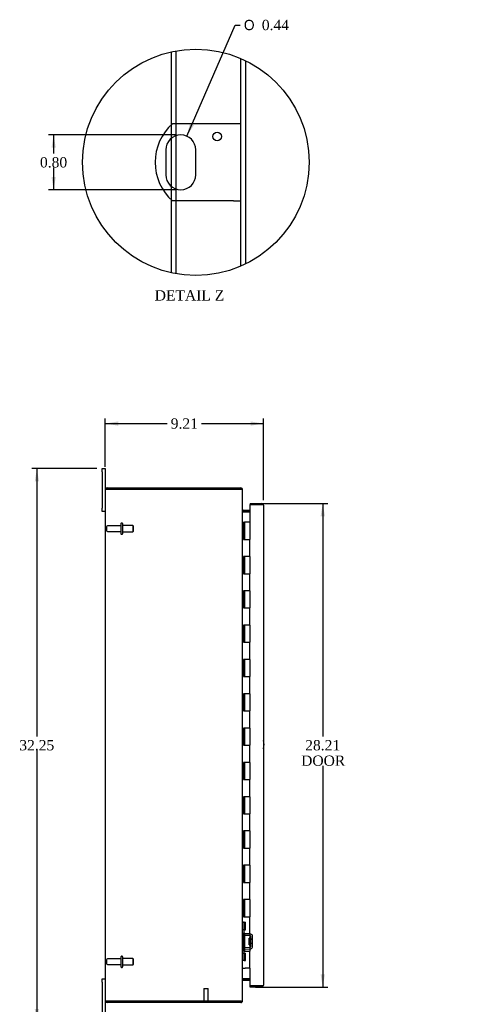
# Model space of a CAD drawing. Header units: inches. Extents: x 4 to 148, y 0 to 99.
# Tile 2 of 8: x 4 to 29, y 29 to 87. Entities that reach past the tile are written whole.
import ezdxf
from ezdxf.enums import TextEntityAlignment as Align

# ---------------------------------------------------------------- set-up
doc = ezdxf.new("R2010")
doc.units = ezdxf.units.IN
doc.header["$MEASUREMENT"] = 0
doc.layers.get('0').update_dxf_attribs({"linetype": 'CONTINUOUS'})
for name, color, linetype in [('COM40153-1', 7, 'CONTINUOUS'), ('COM42780', 7, 'CONTINUOUS'), ('COM70021', 7, 'CONTINUOUS'), ('COM71780-18', 7, 'CONTINUOUS'), ('DEFAULT', 7, 'CONTINUOUS'), ('FET07710', 7, 'CONTINUOUS'), ('HNG10620-26B', 7, 'CONTINUOUS'), ('HNG10620-26C', 7, 'CONTINUOUS'), ('STD21878', 7, 'CONTINUOUS'), ('STD26094', 7, 'CONTINUOUS')]:
    doc.layers.add(name, color=color, linetype=linetype)
doc.styles.add('SEACAD_SOLID_EDGE_ANSI1_SY', font='txt')
doc.styles.add('SEACAD_TIMES_NEW_ROMAN', font='times.ttf')

# ---------------------------------------------------------------- blocks, each defined once
blk = doc.blocks.new('SEANNOT_GROUP2')
at = {"layer": 'DEFAULT', "linetype": 'Continuous'}
blk.add_hatch(color=136, dxfattribs=at).paths.add_polyline_path([(37.341, 31.869), (37.796, 32.478), (37.168, 32.049)])
at = {"layer": 'DEFAULT', "color": 136, "linetype": 'Continuous'}
blk.add_line((32.493, 27.387), (32.193, 27.387), dxfattribs=at)
blk.add_lwpolyline([(32.493, 27.387), (37.796, 32.478)], dxfattribs=at)
at = {"layer": 'DEFAULT', "color": 136, "linetype": 'Continuous', "style": 'SEACAD_TIMES_NEW_ROMAN'}
for s, p in [('GROUND STUD', (25.628, 27.687)), ('DOOR', (25.628, 26.787))]:
    blk.add_text(s, height=0.6, dxfattribs=at).set_placement(p, align=Align.TOP_LEFT)
blk = doc.blocks.new('GDIMGGROUP2')
at = {"layer": 'DEFAULT', "linetype": 'Continuous'}
for points in [[(9.296, 63.259), (8.546, 63.134), (9.296, 63.009)], [(17.006, 63.259), (17.006, 63.009), (17.756, 63.134)]]:
    blk.add_hatch(color=136, dxfattribs=at).paths.add_polyline_path(points)
at = {"layer": 'DEFAULT', "color": 136, "linetype": 'Continuous'}
for p, q in [((8.546, 60.618), (8.546, 63.434)), ((17.756, 58.675), (17.756, 63.434)), ((8.546, 63.134), (12.145, 63.134)), ((14.157, 63.134), (17.756, 63.134))]:
    blk.add_line(p, q, dxfattribs=at)
at = {"layer": 'DEFAULT', "color": 136, "linetype": 'Continuous', "style": 'SEACAD_TIMES_NEW_ROMAN'}
blk.add_text('9.21', height=0.6, dxfattribs=at).set_placement((12.355, 63.434), align=Align.TOP_LEFT)
blk = doc.blocks.new('GDIMGGROUP3')
at = {"layer": 'DEFAULT', "linetype": 'Continuous'}
for points in [[(4.435, 59.756), (4.685, 59.756), (4.56, 60.506)], [(4.435, 29.006), (4.56, 28.256), (4.685, 29.006)]]:
    blk.add_hatch(color=136, dxfattribs=at).paths.add_polyline_path(points)
at = {"layer": 'DEFAULT', "color": 136, "linetype": 'Continuous'}
for p, q in [((8.059, 60.506), (4.26, 60.506)), ((4.56, 60.506), (4.56, 44.891)), ((4.56, 44.081), (4.56, 28.256)), ((8.059, 28.256), (4.26, 28.256))]:
    blk.add_line(p, q, dxfattribs=at)
at = {"layer": 'DEFAULT', "color": 136, "linetype": 'Continuous', "style": 'SEACAD_TIMES_NEW_ROMAN'}
blk.add_text('32.25', height=0.6, dxfattribs=at).set_placement((3.536, 44.681), align=Align.TOP_LEFT)
blk = doc.blocks.new('GDIMGGROUP13')
at = {"layer": 'DEFAULT', "linetype": 'Continuous'}
for points in [[(21.338, 57.733), (21.213, 58.483), (21.088, 57.733)], [(21.338, 31.028), (21.088, 31.028), (21.213, 30.278)]]:
    blk.add_hatch(color=136, dxfattribs=at).paths.add_polyline_path(points)
at = {"layer": 'DEFAULT', "color": 136, "linetype": 'Continuous'}
for p, q in [((17.289, 58.483), (21.513, 58.483)), ((21.213, 58.483), (21.213, 44.891)), ((21.213, 43.181), (21.213, 30.278)), ((17.289, 30.278), (21.513, 30.278))]:
    blk.add_line(p, q, dxfattribs=at)
at = {"layer": 'DEFAULT', "color": 136, "linetype": 'Continuous', "style": 'SEACAD_TIMES_NEW_ROMAN'}
for s, p in [('28.21', (20.189, 44.681)), ('DOOR', (19.954, 43.781))]:
    blk.add_text(s, height=0.6, dxfattribs=at).set_placement(p, align=Align.TOP_LEFT)
blk = doc.blocks.new('GDIMGGROUP27')
at = {"layer": 'DEFAULT', "linetype": 'Continuous'}
blk.add_hatch(color=136, dxfattribs=at).paths.add_polyline_path([(13.478, 80.629), (13.293, 79.891), (13.707, 80.529)])
at = {"layer": 'DEFAULT', "color": 136, "linetype": 'Continuous'}
for p, q in [((13.293, 79.891), (16.108, 86.369)), ((16.108, 86.369), (16.408, 86.369))]:
    blk.add_line(p, q, dxfattribs=at)
for s, style, p in [('O', 'SEACAD_SOLID_EDGE_ANSI1_SY', (16.618, 86.669)), ('0.44', 'SEACAD_TIMES_NEW_ROMAN', (17.663, 86.669))]:
    blk.add_text(s, height=0.6, dxfattribs=dict(at, style=style)).set_placement(p, align=Align.TOP_LEFT)
blk = doc.blocks.new('GDIMGGROUP28')
at = {"layer": 'DEFAULT', "linetype": 'Continuous'}
for points in [[(5.411, 79.214), (5.661, 79.214), (5.536, 79.964)], [(5.411, 77.514), (5.536, 76.764), (5.661, 77.514)]]:
    blk.add_hatch(color=136, dxfattribs=at).paths.add_polyline_path(points)
at = {"layer": 'DEFAULT', "color": 136, "linetype": 'Continuous'}
for p, q in [((12.645, 79.964), (5.236, 79.964)), ((5.536, 79.964), (5.536, 78.874)), ((5.536, 78.064), (5.536, 76.764)), ((12.645, 76.764), (5.236, 76.764))]:
    blk.add_line(p, q, dxfattribs=at)
at = {"layer": 'DEFAULT', "color": 136, "linetype": 'Continuous', "style": 'SEACAD_TIMES_NEW_ROMAN'}
blk.add_text('0.80', height=0.6, dxfattribs=at).set_placement((4.74, 78.664), align=Align.TOP_LEFT)

msp = doc.modelspace()

# ---------------------------------------------------------------- linework, layer by layer
at = {"color": 7}
msp.add_circle((13.819, 78.364), 6.599, dxfattribs=at)
at = {"layer": 'COM40153-1', "color": 7}
for p, q in [((16.013, 80.614), (12.46, 80.614)), ((16.445, 80.614), (16.013, 80.614)), ((12.071, 79.09), (12.071, 77.638)), ((13.819, 77.638), (13.819, 79.09)), ((16.013, 76.114), (12.46, 76.114)), ((16.013, 76.114), (16.445, 76.114))]:
    msp.add_line(p, q, dxfattribs=at)
msp.add_circle((15.069, 79.866), 0.25, dxfattribs=at)
for centre, radius, start, end in [((14.445, 78.364), 3, 131.40962, 228.59038), ((12.945, 79.09), 0.874, 0, 180), ((12.945, 77.638), 0.874, 180, 0), ((17.046, 44.421), 0.75, 341.20309, 18.79691)]:
    msp.add_arc(centre, radius, start, end, dxfattribs=at)
at = {"layer": 'COM42780', "color": 7}
for p, q in [((16.546, 34.058), (16.588, 34.058)), ((16.638, 34.058), (16.588, 34.058)), ((16.638, 34.058), (16.705, 34.058)), ((16.638, 33.621), (16.638, 34.058)), ((16.641, 34.058), (16.641, 33.621)), ((16.705, 33.621), (16.705, 34.058)), ((16.588, 33.621), (16.546, 33.621)), ((16.638, 33.621), (16.588, 33.621)), ((16.638, 33.621), (16.705, 33.621)), ((16.641, 33.436), (16.641, 33.621)), ((16.977, 33.383), (16.688, 33.388)), ((17.031, 33.371), (16.977, 33.383)), ((16.976, 33.288), (16.686, 33.293)), ((16.928, 32.748), (16.928, 33.138)), ((17.023, 33.138), (16.928, 33.138)), ((17.118, 33.068), (16.928, 33.068)), ((17.118, 33.049), (16.928, 33.049)), ((16.928, 32.836), (17.118, 32.836)), ((17.118, 32.818), (16.928, 32.818)), ((16.928, 32.748), (17.023, 32.748)), ((17.023, 32.646), (17.023, 33.24)), ((17.118, 32.646), (17.118, 33.24)), ((16.546, 32.264), (16.588, 32.264)), ((16.588, 32.264), (16.638, 32.264)), ((16.638, 32.264), (16.705, 32.264)), ((16.638, 31.827), (16.638, 32.264)), ((16.641, 32.264), (16.641, 32.45)), ((16.641, 32.264), (16.641, 31.827)), ((16.686, 32.593), (16.976, 32.598)), ((16.688, 32.498), (16.977, 32.503)), ((16.705, 31.827), (16.705, 32.264)), ((16.977, 32.503), (17.031, 32.514)), ((16.588, 31.827), (16.546, 31.827)), ((16.638, 31.827), (16.588, 31.827)), ((16.638, 31.827), (16.705, 31.827)), ((16.64, 32.133), (16.641, 32.133)), ((16.64, 32.023), (16.64, 32.133)), ((16.64, 32.102), (16.641, 32.102)), ((16.64, 32.023), (16.641, 32.023)), ((16.64, 31.993), (16.64, 32.023)), ((16.64, 32.018), (16.641, 32.018)), ((16.64, 31.993), (16.641, 31.993)), ((16.64, 31.959), (16.64, 31.993)), ((16.64, 31.959), (16.641, 31.959))]:
    msp.add_line(p, q, dxfattribs=at)
for centre, radius, start, end in [((16.689, 33.436), 0.143, 180, 206.90823), ((16.689, 33.436), 0.143, 206.90823, 269), ((16.689, 33.436), 0.048, 180, 269), ((16.975, 33.24), 0.143, 0, 66.66652), ((16.975, 33.24), 0.048, 0, 89), ((16.689, 32.45), 0.143, 153.09177, 180), ((16.689, 32.45), 0.143, 91, 153.09177), ((16.689, 32.45), 0.048, 91, 180), ((16.975, 32.646), 0.048, 271, 0), ((16.975, 32.646), 0.143, 293.33348, 0)]:
    msp.add_arc(centre, radius, start, end, dxfattribs=at)
at = {"layer": 'COM70021', "color": 7}
for p, q in [((12.393, 80.552), (12.393, 84.806)), ((12.681, 80.614), (12.681, 84.863)), ((16.445, 72.31), (16.445, 84.417)), ((16.733, 72.443), (16.733, 84.284)), ((12.393, 79.767), (12.393, 80.552)), ((12.681, 79.923), (12.681, 80.614)), ((12.681, 76.805), (12.681, 79.923)), ((12.393, 76.96), (12.393, 79.767)), ((12.393, 76.175), (12.393, 76.96)), ((12.681, 76.114), (12.681, 76.805)), ((12.393, 71.921), (12.393, 76.175)), ((12.681, 71.864), (12.681, 76.114)), ((8.546, 59.273), (8.546, 29.489)), ((8.552, 59.309), (8.654, 59.309)), ((8.654, 59.309), (8.552, 59.309)), ((8.654, 59.381), (16.438, 59.381)), ((8.654, 59.309), (16.438, 59.309)), ((16.438, 59.309), (8.654, 59.309)), ((16.438, 59.309), (16.438, 59.381)), ((16.522, 59.273), (16.546, 59.273)), ((16.546, 59.249), (16.546, 59.273)), ((16.546, 29.514), (16.546, 59.247)), ((16.582, 58.078), (16.582, 58.006)), ((16.582, 58.078), (16.961, 58.078)), ((16.582, 58.006), (16.961, 58.006)), ((16.582, 57.992), (16.961, 57.992)), ((16.961, 30.769), (16.582, 30.769)), ((16.582, 30.756), (16.961, 30.756)), ((16.582, 30.684), (16.582, 30.756)), ((16.582, 30.684), (16.961, 30.684)), ((8.654, 29.453), (8.552, 29.453)), ((8.552, 29.453), (8.654, 29.453)), ((8.654, 29.453), (16.438, 29.453)), ((16.438, 29.453), (8.654, 29.453)), ((16.438, 29.381), (8.654, 29.381)), ((16.438, 29.453), (16.438, 29.381)), ((16.522, 29.489), (16.546, 29.489)), ((16.546, 29.489), (16.546, 29.513))]:
    msp.add_line(p, q, dxfattribs=at)
for centre, radius, start, end in [((8.654, 59.273), 0.108, 160.52878, 180), ((8.654, 59.273), 0.108, 90, 160.52878), ((16.438, 59.273), 0.108, 0, 90), ((16.438, 59.273), 0.036, 51.27642, 90), ((16.582, 58.114), 0.036, 180, 270), ((16.582, 58.114), 0.108, 259.60319, 270), ((16.582, 30.648), 0.036, 90, 180), ((16.582, 30.648), 0.108, 90, 100.39653), ((8.654, 29.489), 0.108, 180, 199.47122), ((8.654, 29.489), 0.108, 199.47122, 270), ((16.438, 29.489), 0.108, 270, 0), ((16.438, 29.489), 0.036, 270, 308.72358)]:
    msp.add_arc(centre, radius, start, end, dxfattribs=at)
for centre, start_param, end_param in [((8.654, 59.273), 2.801756, 3.141593), ((8.654, 29.489), 3.141593, 3.48143)]:
    msp.add_ellipse(centre, major_axis=(0.108, 0), ratio=0.997813, start_param=start_param, end_param=end_param, dxfattribs=at)
for points, knots in [([(16.546, 59.247), (16.546, 59.252), (16.543, 59.257), (16.532, 59.268), (16.524, 59.273), (16.504, 59.283), (16.492, 59.288), (16.466, 59.298), (16.452, 59.303), (16.438, 59.309)], [0, 0, 0, 0, 0.25, 0.25, 0.5, 0.5, 0.75, 0.75, 1, 1, 1, 1]), ([(16.546, 58.096), (16.546, 58.085), (16.546, 58.075), (16.549, 58.054), (16.55, 58.044), (16.554, 58.03), (16.555, 58.025), (16.559, 58.016), (16.561, 58.011), (16.565, 58.003), (16.568, 58), (16.573, 57.995), (16.575, 57.994), (16.578, 57.993), (16.58, 57.992), (16.582, 57.992)], [0, 0, 0, 0, 0.25, 0.25, 0.5, 0.5, 0.625, 0.625, 0.75, 0.75, 0.875, 0.875, 0.9375, 0.9375, 1, 1, 1, 1]), ([(16.582, 30.769), (16.58, 30.769), (16.578, 30.769), (16.575, 30.767), (16.573, 30.766), (16.568, 30.762), (16.565, 30.758), (16.561, 30.75), (16.559, 30.746), (16.555, 30.737), (16.554, 30.732), (16.55, 30.717), (16.549, 30.707), (16.546, 30.686), (16.546, 30.676), (16.546, 30.666)], [0, 0, 0, 0, 0.0625, 0.0625, 0.125, 0.125, 0.25, 0.25, 0.375, 0.375, 0.5, 0.5, 0.75, 0.75, 1, 1, 1, 1]), ([(16.438, 29.453), (16.452, 29.458), (16.466, 29.463), (16.492, 29.473), (16.504, 29.479), (16.524, 29.489), (16.532, 29.494), (16.543, 29.504), (16.546, 29.509), (16.546, 29.514)], [0, 0, 0, 0, 0.25, 0.25, 0.5, 0.5, 0.75, 0.75, 1, 1, 1, 1])]:
    msp.add_open_spline(points, degree=3, knots=knots, dxfattribs=at)
at = {"layer": 'COM71780-18', "color": 7}
for p, q in [((17.648, 58.411), (16.961, 58.411)), ((16.961, 58.411), (16.961, 57.381)), ((16.989, 58.483), (16.989, 58.411)), ((16.989, 58.483), (17.648, 58.483)), ((16.989, 58.411), (17.648, 58.411)), ((17.75, 58.411), (17.648, 58.411)), ((17.648, 58.411), (17.75, 58.411)), ((17.756, 58.375), (17.756, 30.386)), ((16.961, 31.381), (16.961, 30.35)), ((16.961, 30.35), (17.648, 30.35)), ((16.989, 30.278), (16.989, 30.35)), ((17.648, 30.35), (16.989, 30.35)), ((17.648, 30.278), (16.989, 30.278)), ((17.648, 30.35), (17.75, 30.35)), ((17.75, 30.35), (17.648, 30.35))]:
    msp.add_line(p, q, dxfattribs=at)
for centre, start, end in [((17.648, 58.375), 19.47122, 90), ((17.648, 58.375), 0, 19.47122), ((17.648, 30.386), 270, 340.52878), ((17.648, 30.386), 340.52878, 0)]:
    msp.add_arc(centre, 0.108, start, end, dxfattribs=at)
for centre, start_param, end_param in [((17.648, 58.375), 3.141593, 3.48143), ((17.648, 30.386), 2.801756, 3.141593)]:
    msp.add_ellipse(centre, major_axis=(-0.108, 0), ratio=0.997813, start_param=start_param, end_param=end_param, dxfattribs=at)
at = {"layer": 'FET07710', "color": 7}
for p, q in [((8.359, 60.318), (8.359, 60.506)), ((8.359, 60.506), (8.546, 60.506)), ((8.359, 60.318), (8.359, 58.193)), ((8.546, 60.506), (8.546, 60.318)), ((8.546, 60.318), (8.546, 59.273)), ((8.359, 58.006), (8.359, 58.193)), ((8.546, 58.006), (8.359, 58.006)), ((8.359, 30.568), (8.359, 30.756)), ((8.359, 30.756), (8.546, 30.756)), ((8.359, 30.568), (8.359, 28.443)), ((8.546, 29.489), (8.546, 28.443))]:
    msp.add_line(p, q, dxfattribs=at)
at = {"layer": 'HNG10620-26B', "color": 7}
for p, q in [((16.546, 57.381), (16.572, 57.381)), ((16.572, 57.381), (16.59, 57.381)), ((16.59, 57.381), (16.632, 57.381)), ((16.59, 57.381), (16.59, 56.381)), ((16.632, 57.381), (16.632, 56.381)), ((16.59, 56.381), (16.698, 56.381)), ((16.698, 56.381), (16.961, 56.381)), ((16.961, 55.381), (16.961, 56.381)), ((16.698, 55.381), (16.59, 55.381)), ((16.59, 55.381), (16.59, 54.381)), ((16.632, 55.381), (16.632, 54.381)), ((16.961, 55.381), (16.698, 55.381)), ((16.59, 54.381), (16.698, 54.381)), ((16.698, 54.381), (16.961, 54.381)), ((16.961, 53.381), (16.961, 54.381)), ((16.698, 53.381), (16.59, 53.381)), ((16.59, 53.381), (16.59, 52.381)), ((16.632, 53.381), (16.632, 52.381)), ((16.961, 53.381), (16.698, 53.381)), ((16.59, 52.381), (16.698, 52.381)), ((16.698, 52.381), (16.961, 52.381)), ((16.961, 51.381), (16.961, 52.381)), ((16.698, 51.381), (16.59, 51.381)), ((16.59, 51.381), (16.59, 50.381)), ((16.632, 51.381), (16.632, 50.381)), ((16.961, 51.381), (16.698, 51.381)), ((16.59, 50.381), (16.698, 50.381)), ((16.698, 50.381), (16.961, 50.381)), ((16.961, 49.381), (16.961, 50.381)), ((16.698, 49.381), (16.59, 49.381)), ((16.59, 49.381), (16.59, 48.381)), ((16.632, 49.381), (16.632, 48.381)), ((16.961, 49.381), (16.698, 49.381)), ((16.59, 48.381), (16.698, 48.381)), ((16.698, 48.381), (16.961, 48.381)), ((16.961, 47.381), (16.961, 48.381)), ((16.698, 47.381), (16.59, 47.381)), ((16.59, 47.381), (16.59, 46.381)), ((16.632, 47.381), (16.632, 46.381)), ((16.961, 47.381), (16.698, 47.381)), ((16.59, 46.381), (16.698, 46.381)), ((16.698, 46.381), (16.961, 46.381)), ((16.961, 45.381), (16.961, 46.381)), ((16.698, 45.381), (16.59, 45.381)), ((16.59, 45.381), (16.59, 44.381)), ((16.632, 45.381), (16.632, 44.381)), ((16.961, 45.381), (16.698, 45.381)), ((16.59, 44.381), (16.698, 44.381)), ((16.698, 44.381), (16.961, 44.381)), ((16.961, 43.381), (16.961, 44.381)), ((16.698, 43.381), (16.59, 43.381)), ((16.59, 43.381), (16.59, 42.381)), ((16.632, 43.381), (16.632, 42.381)), ((16.961, 43.381), (16.698, 43.381)), ((16.59, 42.381), (16.698, 42.381)), ((16.698, 42.381), (16.961, 42.381)), ((16.961, 41.381), (16.961, 42.381)), ((16.698, 41.381), (16.59, 41.381)), ((16.59, 41.381), (16.59, 40.381)), ((16.632, 41.381), (16.632, 40.381)), ((16.961, 41.381), (16.698, 41.381)), ((16.59, 40.381), (16.698, 40.381)), ((16.698, 40.381), (16.961, 40.381)), ((16.961, 39.381), (16.961, 40.381)), ((16.698, 39.381), (16.59, 39.381)), ((16.59, 39.381), (16.59, 38.381)), ((16.632, 39.381), (16.632, 38.381)), ((16.961, 39.381), (16.698, 39.381)), ((16.59, 38.381), (16.698, 38.381)), ((16.698, 38.381), (16.961, 38.381)), ((16.961, 37.381), (16.961, 38.381)), ((16.698, 37.381), (16.59, 37.381)), ((16.59, 37.381), (16.59, 36.381)), ((16.632, 37.381), (16.632, 36.381)), ((16.961, 37.381), (16.698, 37.381)), ((16.59, 36.381), (16.698, 36.381)), ((16.698, 36.381), (16.961, 36.381)), ((16.961, 35.381), (16.961, 36.381)), ((16.698, 35.381), (16.59, 35.381)), ((16.59, 35.381), (16.59, 34.381)), ((16.632, 35.381), (16.632, 34.381)), ((16.961, 35.381), (16.698, 35.381)), ((16.59, 34.381), (16.698, 34.381)), ((16.698, 34.381), (16.961, 34.381)), ((16.961, 33.381), (16.961, 34.381)), ((16.698, 33.381), (16.59, 33.381)), ((16.59, 33.381), (16.59, 32.381)), ((16.632, 33.381), (16.632, 32.381)), ((16.961, 33.381), (16.698, 33.381)), ((16.59, 32.381), (16.698, 32.381)), ((16.698, 32.381), (16.961, 32.381)), ((16.961, 31.381), (16.961, 32.381)), ((16.546, 31.381), (16.572, 31.381)), ((16.572, 31.381), (16.698, 31.381)), ((16.961, 31.381), (16.698, 31.381))]:
    msp.add_line(p, q, dxfattribs=at)
at = {"layer": 'HNG10620-26C', "color": 7}
for p, q in [((16.961, 57.381), (16.653, 57.381)), ((16.653, 57.381), (16.653, 56.381)), ((16.961, 57.381), (16.961, 56.381)), ((16.698, 56.381), (16.961, 56.381)), ((16.961, 55.381), (16.961, 56.381)), ((16.653, 55.381), (16.653, 54.381)), ((16.961, 55.381), (16.698, 55.381)), ((16.961, 55.381), (16.961, 54.381)), ((16.698, 54.381), (16.961, 54.381)), ((16.961, 53.381), (16.961, 54.381)), ((16.653, 53.381), (16.653, 52.381)), ((16.961, 53.381), (16.698, 53.381)), ((16.961, 53.381), (16.961, 52.381)), ((16.698, 52.381), (16.961, 52.381)), ((16.961, 51.381), (16.961, 52.381)), ((16.653, 51.381), (16.653, 50.381)), ((16.961, 51.381), (16.698, 51.381)), ((16.961, 51.381), (16.961, 50.381)), ((16.698, 50.381), (16.961, 50.381)), ((16.961, 49.381), (16.961, 50.381)), ((16.653, 49.381), (16.653, 48.381)), ((16.961, 49.381), (16.698, 49.381)), ((16.961, 49.381), (16.961, 48.381)), ((16.698, 48.381), (16.961, 48.381)), ((16.961, 47.381), (16.961, 48.381)), ((16.653, 47.381), (16.653, 46.381)), ((16.961, 47.381), (16.698, 47.381)), ((16.961, 47.381), (16.961, 46.381)), ((16.698, 46.381), (16.961, 46.381)), ((16.961, 45.381), (16.961, 46.381)), ((16.653, 45.381), (16.653, 44.381)), ((16.961, 45.381), (16.698, 45.381)), ((16.961, 45.381), (16.961, 44.381)), ((16.698, 44.381), (16.961, 44.381)), ((16.961, 43.381), (16.961, 44.381)), ((16.653, 43.381), (16.653, 42.381)), ((16.961, 43.381), (16.698, 43.381)), ((16.961, 43.381), (16.961, 42.381)), ((16.698, 42.381), (16.961, 42.381)), ((16.961, 41.381), (16.961, 42.381)), ((16.653, 41.381), (16.653, 40.381)), ((16.961, 41.381), (16.698, 41.381)), ((16.961, 41.381), (16.961, 40.381)), ((16.698, 40.381), (16.961, 40.381)), ((16.961, 39.381), (16.961, 40.381)), ((16.653, 39.381), (16.653, 38.381)), ((16.961, 39.381), (16.698, 39.381)), ((16.961, 39.381), (16.961, 38.381)), ((16.698, 38.381), (16.961, 38.381)), ((16.961, 37.381), (16.961, 38.381)), ((16.653, 37.381), (16.653, 36.381)), ((16.961, 37.381), (16.698, 37.381)), ((16.961, 37.381), (16.961, 36.381)), ((16.698, 36.381), (16.961, 36.381)), ((16.961, 35.381), (16.961, 36.381)), ((16.653, 35.381), (16.653, 34.381)), ((16.961, 35.381), (16.698, 35.381)), ((16.961, 35.381), (16.961, 34.381)), ((16.698, 34.381), (16.961, 34.381)), ((16.961, 33.381), (16.961, 34.381)), ((16.653, 33.381), (16.653, 32.381)), ((16.961, 33.381), (16.698, 33.381)), ((16.961, 33.381), (16.961, 32.381)), ((16.698, 32.381), (16.961, 32.381)), ((16.961, 31.381), (16.961, 32.381))]:
    msp.add_line(p, q, dxfattribs=at)
at = {"layer": 'STD21878', "color": 7}
for p, q in [((14.289, 30.203), (14.539, 30.203)), ((14.289, 30.203), (14.289, 29.484)), ((14.539, 29.484), (14.539, 30.203)), ((14.273, 29.484), (14.554, 29.484)), ((14.273, 29.484), (14.273, 29.453)), ((14.273, 29.453), (14.273, 29.453)), ((14.554, 29.453), (14.554, 29.484)), ((14.554, 29.453), (14.554, 29.453))]:
    msp.add_line(p, q, dxfattribs=at)
at = {"layer": 'STD26094', "color": 7}
for p, q in [((8.618, 57.111), (8.618, 56.901)), ((9.455, 57.171), (8.678, 57.171)), ((8.678, 56.841), (9.455, 56.841)), ((9.455, 57.301), (9.455, 56.711)), ((9.525, 57.331), (9.485, 57.331)), ((9.555, 57.301), (9.555, 56.711)), ((10.142, 57.193), (9.555, 57.193)), ((10.142, 57.193), (10.142, 56.818)), ((10.18, 57.156), (10.142, 57.193)), ((10.142, 56.818), (10.18, 56.856)), ((10.18, 56.856), (10.18, 57.156)), ((9.485, 56.681), (9.525, 56.681)), ((9.555, 56.818), (10.142, 56.818)), ((8.618, 31.861), (8.618, 31.651)), ((9.455, 31.921), (8.678, 31.921)), ((8.678, 31.591), (9.455, 31.591)), ((9.455, 32.051), (9.455, 31.461)), ((9.525, 32.081), (9.485, 32.081)), ((9.555, 32.051), (9.555, 31.461)), ((10.142, 31.943), (9.555, 31.943)), ((10.142, 31.943), (10.142, 31.568)), ((10.18, 31.906), (10.142, 31.943)), ((10.142, 31.568), (10.18, 31.606)), ((10.18, 31.606), (10.18, 31.906)), ((9.485, 31.431), (9.525, 31.431)), ((9.555, 31.568), (10.142, 31.568))]:
    msp.add_line(p, q, dxfattribs=at)
for centre, radius, start, end in [((8.678, 57.111), 0.06, 90, 180), ((8.678, 56.901), 0.06, 180, 270), ((9.485, 57.301), 0.03, 90, 180), ((9.525, 57.301), 0.03, 0, 90), ((9.485, 56.711), 0.03, 180, 270), ((9.525, 56.711), 0.03, 270, 0), ((8.678, 31.861), 0.06, 90, 180), ((8.678, 31.651), 0.06, 180, 270), ((9.485, 32.051), 0.03, 90, 180), ((9.525, 32.051), 0.03, 0, 90), ((9.485, 31.461), 0.03, 180, 270), ((9.525, 31.461), 0.03, 270, 0)]:
    msp.add_arc(centre, radius, start, end, dxfattribs=at)

# ---------------------------------------------------------------- block references
at = {"layer": 'DEFAULT', "color": 7}
for name in ['GDIMGGROUP27', 'GDIMGGROUP28', 'GDIMGGROUP2', 'GDIMGGROUP3', 'GDIMGGROUP13', 'SEANNOT_GROUP2']:
    msp.add_blockref(name, (0, 0), dxfattribs=at)

# ---------------------------------------------------------------- texts
at = {"layer": 'DEFAULT', "color": 7, "style": 'SEACAD_TIMES_NEW_ROMAN'}
msp.add_text('DETAIL Z', height=0.6, dxfattribs=at).set_placement((11.424, 70.906), align=Align.TOP_LEFT)

doc.saveas('drawing.dxf')
